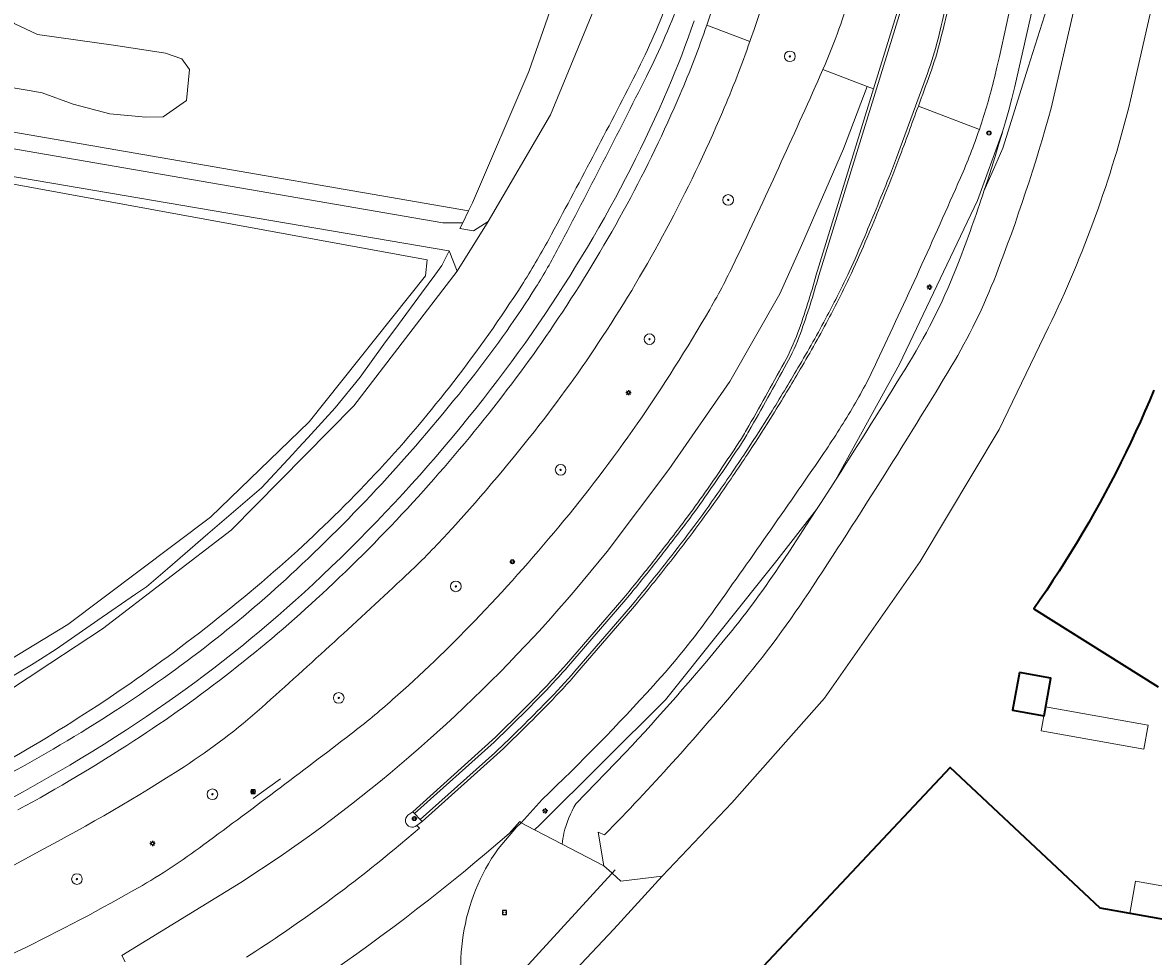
# Model space of a CAD drawing. Header units: metres. Extents: x 149984 to 156489, y 469398 to 478068.
# Tile 195 of 256: x 154189 to 154274, y 471407 to 471477. Entities that reach past the tile are written whole.
import ezdxf
from ezdxf.enums import TextEntityAlignment as Align

# ---------------------------------------------------------------- set-up
doc = ezdxf.new("R2010")
doc.units = ezdxf.units.M
doc.header["$LTSCALE"] = 0.75
for name, color, linetype, lineweight in [('B-WE-GR-BEPLANTING_CULTUUR_HEESTERS-GV', 252, 'Continuous', 18), ('B-WE-GR-BOOM-S', 252, 'Continuous', 25), ('B-WE-GR-GRAS-GV', 252, 'Continuous', 13), ('B-WE-GR-GROENVOORZIENING-GV', 252, 'Continuous', 18), ('B-WE-IE-MEUBILAIR-S', 252, 'Continuous', 25), ('B-WE-IE-MEUBILAIR_WEGMEUBILAIR-GV', 252, 'Continuous', 18), ('B-WE-IE-TERREINAFSCHEIDING_KUNSTMATIG_HEKWERK_RASTER-G', 252, 'IE-TERREINAFSCHEIDING_KUNSTMATIG-SO', 18), ('B-WE-KW-KUNSTWERK_DUIKER-G', 6, 'Continuous', 18), ('B-WE-OG-BEBOUWING-GV', 6, 'Continuous', 35), ('B-WE-OG-BEBOUWING_LUIFEL-GV', 6, 'Continuous', 18), ('B-WE-OG-BEBOUWING_OVERBOUWING-GV', 6, 'Continuous', 18), ('B-WE-OG-TERREIN_BEGROEID-GV', 252, 'Continuous', 18), ('B-WE-OG-TERREIN_ERF-GV', 252, 'Continuous', 18), ('B-WE-OG-TERREIN_OEVER-GV', 252, 'Continuous', 18), ('B-WE-OG-WATER-GV', 252, 'Continuous', 18), ('B-WE-OG-WATER_MEER-GV', 252, 'Continuous', 18), ('B-WE-RI-HWA_GOOT_LIJNGOOT-G', 252, 'Continuous', 18), ('B-WE-VH-GESLOTENVERHARDING-GV', 252, 'Continuous', 18), ('B-WE-VH-GESLOTENVERHARDING_ASFALT-GV', 252, 'Continuous', 18), ('B-WE-VH-OPENVERHARDING-GV', 252, 'Continuous', 18)]:
    doc.layers.add(name, color=color, linetype=linetype, lineweight=lineweight)
doc.styles.add('NLCS-ISO', font='NLCS-ISO.ttf')
doc.linetypes.add('IE-TERREINAFSCHEIDING_KUNSTMATIG-SO', pattern='A,4,[82,NLCS.SHX,S=0.75,R=90,X=0,Y=0],4,-2', length=10)

# ---------------------------------------------------------------- blocks, each defined once
blk = doc.blocks.new('SIE-MEUBILAIR_BORD_INFORMATIE-SO')
h = blk.add_hatch(color=256)
h.dxf.hatch_style = 1
h.paths.add_polyline_path([(0.13, 0.2), (-0.33, 0.2), (-0.33, 0.08), (-0.13, 0.08), (-0.13, -0.65), (0.13, -0.65)])
h = blk.add_hatch(color=256)
h.dxf.hatch_style = 1
edge = h.paths.add_edge_path()
edge.add_arc((0, 0.5), 0.149, 0, 360)
for points in [[(-0.75, -0.75), (0.75, -0.75), (0.75, 0.75), (-0.75, 0.75)], [(0.13, 0.2), (-0.33, 0.2), (-0.33, 0.08), (-0.13, 0.08), (-0.13, -0.65), (0.13, -0.65)]]:
    blk.add_lwpolyline(points, close=True)
blk.add_circle((0, 0.5), 0.149)
blk = doc.blocks.new('SIE-MEUBILAIR_BORD_VERKEER-SO')
blk.add_lwpolyline([(-0.5625, -0.5625), (0.5625, -0.5625), (0.5625, 0.5625), (-0.5625, 0.5625)], close=True)
at = {"style": 'NLCS-ISO'}
blk.add_text('vb', height=0.75, dxfattribs=at).set_placement((0, 0), align=Align.MIDDLE_CENTER)
blk = doc.blocks.new('SIE-MEUBILAIR_BORD_WEGWIJZER-SO')
blk.add_lwpolyline([(-0.75, -0.75), (0.75, -0.75), (0.75, 0.75), (-0.75, 0.75)], close=True)
at = {"style": 'NLCS-ISO'}
blk.add_text('ww', height=0.75, dxfattribs=at).set_placement((0, 0.125), align=Align.MIDDLE_CENTER)
blk = doc.blocks.new('SIE-MEUBILAIR_PAAL_VERKEERSBORD-SO')
blk.add_circle((0, 0), 0.75)
at = {"style": 'NLCS-ISO'}
blk.add_text('vb', height=0.75, dxfattribs=at).set_placement((0, 0.07), align=Align.MIDDLE_CENTER)
blk = doc.blocks.new('SIE-MEUBILAIR_PAAL_HECTOMETER-SO')
blk.add_circle((0, 0), 0.75)
at = {"style": 'NLCS-ISO'}
blk.add_text('hm', height=0.75, dxfattribs=at).set_placement((0.16, 0.07), align=Align.MIDDLE_CENTER)
blk = doc.blocks.new('SIE-MEUBILAIR_PAAL_LICHTMAST-SO')
for points in [[(-0.62, 0), (-1, 0)], [(-0.71, 0.71), (-0.44, 0.44)], [(0, 1), (0, 0.62)], [(0.44, 0.44), (0.71, 0.71)], [(1, 0), (0.62, 0)], [(-0.71, -0.71), (-0.44, -0.44)], [(0, -0.62), (0, -1)], [(0.44, -0.44), (0.71, -0.71)]]:
    blk.add_lwpolyline(points)
blk.add_circle((0, 0), 0.5)
blk = doc.blocks.new('SGR-BOOM_GBKN-SO')
at = {"linetype": 'ByBlock', "lineweight": 18}
h = blk.add_hatch(color=0, dxfattribs=at)
h.dxf.hatch_style = 1
edge = h.paths.add_edge_path()
edge.add_arc((0, 0), 0.25, 0, 360)
at = {"color": 0, "linetype": 'ByBlock', "lineweight": 18}
for radius in [2, 0.25]:
    blk.add_circle((0, 0), radius, dxfattribs=at)
at = {"color": 0, "linetype": 'ByBlock', "lineweight": 18, "style": 'NLCS-ISO'}
blk.add_attdef('SOORT', (2.5, 0), '', height=1.5, dxfattribs=at)

msp = doc.modelspace()

# ---------------------------------------------------------------- linework, layer by layer
at = {"layer": 'B-WE-GR-BEPLANTING_CULTUUR_HEESTERS-GV', "flags": 128}
msp.add_lwpolyline([(154179.446, 471487.6), (154176.557, 471473.38), (154183.808, 471472.949), (154186.838, 471472.608), (154189.752, 471472.131), (154190.72, 471471.945), (154193.045, 471471.102), (154195.81, 471470.381), (154198.505, 471470.122), (154199.812, 471470.138), (154201.561, 471471.371), (154201.791, 471473.694), (154201.217, 471474.497), (154199.984, 471474.927), (154196.255, 471475.501), (154190.376, 471476.333), (154188.626, 471477.164), (154187.652, 471478.484), (154187.118, 471480.599), (154186.676, 471482.7), (154185.959, 471484.822), (154185.042, 471486.514), (154182.403, 471487.891), (154180.998, 471488.034)], close=True, dxfattribs=at)
at = {"layer": 'B-WE-GR-GRAS-GV', "flags": 128}
msp.add_lwpolyline([(153989.465, 471436.901), (154102.309, 471417.983), (154120.962, 471414.941), (154137.234, 471414.411), (154149.802, 471415.337), (154162.37, 471417.983), (154178.509, 471423.407), (154192.665, 471432.006), (154203.38, 471440.076), (154210.788, 471447.22), (154219.52, 471458.2), (154219.652, 471459.391), (154115.327, 471478.494), (154090.403, 471475.53), (154072.224, 471478.871), (154066.443, 471450.847), (153994.227, 471461.507)], dxfattribs=at)
at = {"layer": 'B-WE-GR-GROENVOORZIENING-GV', "flags": 128}
for points in [[(154228.289, 471418.858), (154226.707, 471417.093), (154227.709, 471416.573), (154228.115, 471416.942), (154237.552, 471426.347), (154245.895, 471436.816), (154248.894, 471440.649), (154249.186, 471441.097), (154249.958, 471442.295), (154250.318, 471442.857), (154255.127, 471451.573), (154260.974, 471463.87), (154262.851, 471469.018), (154263.071, 471469.783), (154263.317, 471470.659), (154263.557, 471471.538), (154263.79, 471472.418), (154267.882, 471490.581), (154272.986, 471512.594)], [(154188.424, 471418.941), (154189.308, 471419.427), (154190.186, 471419.918), (154191.061, 471420.417), (154191.932, 471420.924), (154192.798, 471421.435), (154193.661, 471421.954), (154194.521, 471422.481), (154195.374, 471423.011), (154196.225, 471423.551), (154197.069, 471424.094), (154197.816, 471424.585), (154198.556, 471425.08), (154199.294, 471425.583), (154200.027, 471426.092), (154200.755, 471426.606), (154201.478, 471427.128), (154202.195, 471427.653), (154202.913, 471428.19), (154203.621, 471428.729), (154204.326, 471429.276), (154205.019, 471429.823), (154205.714, 471430.38), (154206.401, 471430.942), (154207.083, 471431.509), (154207.76, 471432.082), (154208.432, 471432.66), (154209.099, 471433.245), (154209.761, 471433.835), (154210.418, 471434.431), (154211.071, 471435.033), (154211.767, 471435.686), (154212.465, 471436.351), (154213.154, 471437.019), (154213.837, 471437.691), (154214.519, 471438.373), (154215.191, 471439.056), (154215.859, 471439.745), (154216.519, 471440.438), (154217.178, 471441.139), (154217.83, 471441.845), (154218.458, 471442.535), (154219.08, 471443.23), (154219.698, 471443.931), (154220.308, 471444.633), (154220.917, 471445.346), (154221.516, 471446.057), (154222.113, 471446.777), (154222.702, 471447.498), (154223.29, 471448.23), (154223.869, 471448.961), (154224.404, 471449.649), (154224.932, 471450.339), (154225.456, 471451.034), (154225.976, 471451.738), (154226.488, 471452.442), (154226.993, 471453.148), (154227.495, 471453.861), (154227.989, 471454.578), (154228.479, 471455.299), (154228.962, 471456.023), (154229.431, 471456.739), (154229.89, 471457.453), (154230.346, 471458.174), (154230.795, 471458.898), (154231.239, 471459.624), (154231.677, 471460.355), (154232.108, 471461.089), (154232.533, 471461.825), (154232.955, 471462.569), (154233.368, 471463.311), (154233.777, 471464.061), (154234.166, 471464.788), (154234.549, 471465.519), (154234.927, 471466.255), (154235.298, 471466.992), (154235.665, 471467.735), (154236.023, 471468.476), (154236.374, 471469.22), (154236.721, 471469.97), (154237.062, 471470.723), (154237.396, 471471.478), (154237.725, 471472.238), (154237.992, 471472.869), (154238.254, 471473.506), (154238.51, 471474.145), (154238.76, 471474.787), (154239.003, 471475.426), (154239.241, 471476.073), (154239.475, 471476.725), (154239.699, 471477.372)], [(154239.699, 471477.372), (154239.475, 471476.725), (154239.241, 471476.073), (154239.003, 471475.426), (154238.76, 471474.787), (154238.51, 471474.145), (154238.254, 471473.506), (154237.992, 471472.869), (154237.725, 471472.238), (154237.396, 471471.478), (154237.062, 471470.723), (154236.721, 471469.97), (154236.374, 471469.22), (154236.023, 471468.476), (154235.665, 471467.735), (154235.298, 471466.992), (154234.927, 471466.255), (154234.549, 471465.519), (154234.166, 471464.788), (154233.777, 471464.061), (154233.368, 471463.311), (154232.955, 471462.569), (154232.533, 471461.825), (154232.108, 471461.089), (154231.677, 471460.355), (154231.239, 471459.624), (154230.795, 471458.898), (154230.346, 471458.174), (154229.89, 471457.453), (154229.431, 471456.739), (154228.962, 471456.023), (154228.479, 471455.299), (154227.989, 471454.578), (154227.495, 471453.861), (154226.993, 471453.148), (154226.488, 471452.442), (154225.976, 471451.738), (154225.456, 471451.034), (154224.932, 471450.339), (154224.404, 471449.649), (154223.869, 471448.961), (154223.29, 471448.23), (154222.702, 471447.498), (154222.113, 471446.777), (154221.516, 471446.057), (154220.917, 471445.346), (154220.308, 471444.633), (154219.698, 471443.931), (154219.08, 471443.23), (154218.458, 471442.535), (154217.83, 471441.845), (154217.178, 471441.139), (154216.519, 471440.438), (154215.859, 471439.745), (154215.191, 471439.056), (154214.519, 471438.373), (154213.837, 471437.691), (154213.154, 471437.019), (154212.465, 471436.351), (154211.767, 471435.686), (154211.071, 471435.033), (154210.418, 471434.431), (154209.761, 471433.835), (154209.099, 471433.245), (154208.432, 471432.66), (154207.76, 471432.082), (154207.083, 471431.509), (154206.401, 471430.942), (154205.714, 471430.38), (154205.019, 471429.823), (154204.326, 471429.276), (154203.621, 471428.729), (154202.913, 471428.19), (154202.195, 471427.653), (154201.478, 471427.128), (154200.755, 471426.606), (154200.027, 471426.092), (154199.294, 471425.583), (154198.556, 471425.08), (154197.816, 471424.585), (154197.069, 471424.094), (154196.225, 471423.551), (154195.374, 471423.011), (154194.521, 471422.481), (154193.661, 471421.954), (154192.798, 471421.435), (154191.932, 471420.924), (154191.061, 471420.417), (154190.186, 471419.918), (154189.308, 471419.427), (154188.424, 471418.941)], [(154249.171, 471473.259), (154249.368, 471473.707)], [(154261.747, 471465.427), (154262.024, 471466.294), (154262.296, 471467.164), (154262.561, 471468.035), (154262.819, 471468.908), (154262.851, 471469.018), (154260.974, 471463.87), (154255.127, 471451.573), (154250.318, 471442.857), (154250.726, 471443.495)], [(154261.463, 471464.562), (154261.747, 471465.427)], [(154246.056, 471436.334), (154246.845, 471437.521), (154247.629, 471438.71), (154248.409, 471439.903), (154248.894, 471440.649), (154245.895, 471436.816), (154237.552, 471426.347), (154228.115, 471416.942), (154227.709, 471416.573)], [(154230.815, 471418.534), (154234.539, 471422.374)], [(154227.709, 471416.573), (154229.78, 471415.498)], [(154190.534, 471414.978), (154186.737, 471412.917), (154186.407, 471410.872), (154188.259, 471407.127)]]:
    msp.add_lwpolyline(points, dxfattribs=at)
at = {"layer": 'B-WE-GR-GROENVOORZIENING-GV'}
for points in [[(154240.646, 471477.049, 0.008184), (154244.538, 471489.029)], [(154247.921, 471488.059, -0.007937), (154243.929, 471475.951)], [(154264.712, 471486.029, -0.026016), (154262.243, 471473.07)], [(154238.78, 471479.3, -0.026576), (154236.111, 471473.182)], [(154249.368, 471473.707, 0.031877), (154251.571, 471479.832)], [(154238.643, 471471.842, 0.018609), (154240.646, 471477.049)], [(154243.88, 471475.81, -0.016974), (154241.82, 471470.496)], [(154243.929, 471475.951, 0.008527), (154243.88, 471475.81)], [(154236.111, 471473.182, -0.004704), (154229.518, 471460.324)], [(154242.836, 471459.447, 0.005713), (154249.171, 471473.259)], [(154262.243, 471473.07, -0.021736), (154261.114, 471469.206)], [(154234.657, 471463.586, 0.022735), (154238.643, 471471.842)], [(154241.82, 471470.496, -0.02171), (154237.599, 471461.69)], [(154261.114, 471469.206, -0.021484), (154259.698, 471465.565)], [(154259.698, 471465.565, -0.006311), (154253.425, 471451.751)], [(154259.542, 471459.194, 0.011374), (154261.463, 471464.562)], [(154229.796, 471455.472, 0.022102), (154234.657, 471463.586)], [(154237.599, 471461.69, -0.022606), (154232.823, 471453.638)], [(154229.518, 471460.324, -0.019815), (154227.803, 471457.346)], [(154240.865, 471455.681, 0.020413), (154242.836, 471459.447)], [(154255.823, 471451.648, 0.045931), (154259.542, 471459.194)], [(154227.803, 471457.346, -0.025021), (154223.222, 471450.821)], [(154224.654, 471448.342, 0.020391), (154229.796, 471455.472)], [(154235.417, 471447.084, 0.020881), (154240.865, 471455.681)], [(154232.823, 471453.638, -0.021716), (154227.694, 471446.513)], [(154250.726, 471443.495, 0.004531), (154255.823, 471451.648)], [(154253.425, 471451.751, -0.023946), (154251.563, 471448.234)], [(154223.222, 471450.821, -0.019471), (154216.636, 471443.025)], [(154218.567, 471441.169, 0.019013), (154224.654, 471448.342)], [(154251.563, 471448.234, -0.016427), (154249.311, 471444.703)], [(154229.527, 471439.336, 0.021864), (154235.417, 471447.084)], [(154227.694, 471446.513, -0.018812), (154221.12, 471438.782)], [(154249.311, 471444.703, -0.004694), (154241.012, 471432.829)], [(154216.636, 471443.025, -0.019633), (154209.825, 471436.135)], [(154211.751, 471434.3, 0.019803), (154218.567, 471441.169)], [(154223.219, 471432.282, 0.017956), (154229.527, 471439.336)], [(154221.12, 471438.782, -0.019249), (154218.071, 471435.701)], [(154209.825, 471436.135, -0.022299), (154203.351, 471430.593)], [(154242.008, 471430.886, 0.025283), (154246.056, 471436.334)], [(154218.071, 471435.701, -0.005578), (154207.219, 471425.767)], [(154204.942, 471428.488, 0.02147), (154211.751, 471434.3)], [(154241.012, 471432.829, -0.029904), (154236.636, 471427.408)], [(154217.05, 471426.355, 0.020005), (154223.219, 471432.282)], [(154234.539, 471422.374, 0.015335), (154242.008, 471430.886)], [(154203.351, 471430.593, -0.022379), (154196.222, 471425.515)], [(154197.615, 471423.257, 0.021796), (154204.942, 471428.488)], [(154236.636, 471427.408, -0.017458), (154228.289, 471418.858)], [(154207.219, 471425.767, -0.038956), (154201.383, 471421.312)], [(154213.945, 471423.793, 0.017845), (154217.05, 471426.355)], [(154196.222, 471425.515, -0.020076), (154187.84, 471420.557)], [(154188.904, 471418.064, 0.019413), (154197.615, 471423.257)], [(154202.512, 471415.199, 0.005048), (154213.945, 471423.793)], [(154201.383, 471421.312, -0.022868), (154190.534, 471414.978)], [(154229.919, 471416.322, -0.080454), (154230.815, 471418.534)], [(154229.78, 471415.498, -0.027937), (154229.919, 471416.322)], [(154197.622, 471412.031, 0.029802), (154202.512, 471415.199)], [(154188.259, 471407.127, 0.016463), (154197.622, 471412.031)]]:
    msp.add_lwpolyline(points, format="xyb", dxfattribs=at)
at = {"layer": 'B-WE-IE-MEUBILAIR_WEGMEUBILAIR-GV', "flags": 128}
for points in [[(154255.944, 471481.259), (154253.166, 471472.252), (154248.856, 471458.278)], [(154249.048, 471458.222), (154256.136, 471481.204)], [(154257.211, 471473.404), (154254.888, 471467.058), (154254.433, 471465.871)], [(154254.619, 471465.797), (154255.076, 471466.989)], [(154234.68, 471434.331), (154234.267, 471433.841), (154230.109, 471429.031)], [(154230.26, 471428.9), (154234.419, 471433.711), (154234.834, 471434.204)], [(154235.305, 471433.808), (154234.909, 471433.336), (154230.739, 471428.497)], [(154230.89, 471428.366), (154235.06, 471433.205), (154235.46, 471433.681)], [(154224.535, 471423.306), (154218.565, 471417.934), (154218.703, 471417.789), (154224.674, 471423.162)], [(154224.737, 471422.367), (154219.118, 471417.352), (154219.256, 471417.207), (154224.873, 471422.22)]]:
    msp.add_lwpolyline(points, dxfattribs=at)
at = {"layer": 'B-WE-IE-MEUBILAIR_WEGMEUBILAIR-GV'}
for points in [[(154259.148, 471481.157, -0.013377), (154258.011, 471476.019)], [(154258.205, 471475.971, 0.013433), (154259.344, 471481.119)], [(154258.011, 471476.019, -0.026025), (154257.211, 471473.404)], [(154257.399, 471473.336, 0.025828), (154258.205, 471475.971)], [(154256.534, 471470.961, 0.000507), (154257.399, 471473.336)], [(154255.076, 471466.989, 0.000452), (154256.534, 471470.961)], [(154254.433, 471465.871, -0.005033), (154252.505, 471461.16)], [(154252.689, 471461.083, 0.005104), (154254.619, 471465.797)], [(154252.505, 471461.16, -0.008609), (154251.326, 471458.496)], [(154251.507, 471458.412, 0.009038), (154252.689, 471461.083)], [(154248.856, 471458.278, -0.021191), (154247.486, 471453.937)], [(154247.674, 471453.869, 0.021132), (154249.048, 471458.222)], [(154251.326, 471458.496, -0.013035), (154249.691, 471455.209)], [(154249.868, 471455.115, 0.012997), (154251.507, 471458.412)], [(154249.691, 471455.209, -0.010831), (154247.494, 471451.28)], [(154247.666, 471451.179, 0.010725), (154249.868, 471455.115)], [(154247.486, 471453.937, -0.038918), (154246.46, 471451.675)], [(154246.635, 471451.578, 0.038952), (154247.674, 471453.869)], [(154246.46, 471451.675, -0.003321), (154243.631, 471446.622)], [(154243.804, 471446.523, 0.003319), (154246.635, 471451.578)], [(154247.494, 471451.28, -0.005486), (154245.425, 471447.855)], [(154245.595, 471447.75, 0.00548), (154247.666, 471451.179)], [(154245.425, 471447.855, -0.007083), (154243.693, 471445.146)], [(154243.86, 471445.036, 0.006976), (154245.595, 471447.75)], [(154243.631, 471446.622, -0.016057), (154242.999, 471445.593)], [(154243.166, 471445.483, 0.016861), (154243.804, 471446.523)], [(154242.999, 471445.593, -0.00567), (154240.531, 471441.946)], [(154240.695, 471441.832, 0.005852), (154243.166, 471445.483)], [(154243.693, 471445.146, -0.006099), (154241.449, 471441.832)], [(154241.613, 471441.718, 0.006298), (154243.86, 471445.036)], [(154240.531, 471441.946, -0.010116), (154239.002, 471439.832)], [(154239.162, 471439.712, 0.010088), (154240.695, 471441.832)], [(154241.449, 471441.832, -0.007459), (154239.665, 471439.352)], [(154239.825, 471439.233, 0.008165), (154241.613, 471441.718)], [(154239.002, 471439.832, -0.005015), (154236.741, 471436.893)], [(154236.898, 471436.77, 0.00496), (154239.162, 471439.712)], [(154239.665, 471439.352, -0.005982), (154237.776, 471436.883)], [(154237.933, 471436.76, 0.006618), (154239.825, 471439.233)], [(154236.741, 471436.893, -0.005842), (154234.68, 471434.331)], [(154234.834, 471434.204, 0.005597), (154236.898, 471436.77)], [(154237.776, 471436.883, -0.005424), (154235.305, 471433.808)], [(154235.46, 471433.681, 0.005418), (154237.933, 471436.76)], [(154230.109, 471429.031, -0.01489), (154228.18, 471426.932)], [(154228.324, 471426.792, 0.014337), (154230.26, 471428.9)], [(154230.739, 471428.497, -0.0159), (154228.631, 471426.205)], [(154228.774, 471426.065, 0.015623), (154230.89, 471428.366)], [(154228.18, 471426.932, -0.008115), (154224.535, 471423.306)], [(154224.674, 471423.162, 0.007968), (154228.324, 471426.792)], [(154228.631, 471426.205, -0.008794), (154224.737, 471422.367)], [(154224.873, 471422.22, 0.009036), (154228.774, 471426.065)]]:
    msp.add_lwpolyline(points, format="xyb", dxfattribs=at)
at = {"layer": 'B-WE-IE-TERREINAFSCHEIDING_KUNSTMATIG_HEKWERK_RASTER-G', "flags": 128}
msp.add_lwpolyline([(154206.563, 471418.92), (154208.621, 471420.393)], dxfattribs=at)
at = {"layer": 'B-WE-KW-KUNSTWERK_DUIKER-G', "flags": 128}
msp.add_lwpolyline([(154205.752, 471382.957), (154233.758, 471413.575)], dxfattribs=at)
at = {"layer": 'B-WE-OG-BEBOUWING-GV', "flags": 128}
msp.add_lwpolyline([(154274.224, 471449.6), (154273.893, 471448.813), (154273.554, 471448.03), (154273.208, 471447.25), (154272.854, 471446.474), (154272.492, 471445.701), (154272.123, 471444.932), (154271.746, 471444.167), (154271.361, 471443.405), (154270.969, 471442.647), (154270.569, 471441.893), (154270.162, 471441.143), (154269.748, 471440.398), (154269.326, 471439.656), (154268.897, 471438.918), (154268.461, 471438.185), (154268.017, 471437.456), (154267.567, 471436.732), (154267.109, 471436.012), (154266.644, 471435.296), (154266.172, 471434.585), (154265.693, 471433.879), (154265.207, 471433.178), (154274.545, 471427.304)], dxfattribs=at)
for points in [[(154264.125, 471428.392), (154263.616, 471425.563), (154265.971, 471425.139), (154266.48, 471427.968)], [(154315.116, 471396.068), (154300.328, 471398.697), (154301.469, 471405.116), (154270.19, 471410.675), (154258.915, 471421.252), (154238.253, 471399.226), (154252.972, 471385.419), (154263.36, 471396.486), (154298.415, 471389.972), (154295.687, 471374.709), (154310.851, 471372.013), (154311.561, 471376.011), (154317.823, 471374.898), (154319.976, 471387.008), (154313.704, 471388.123)]]:
    msp.add_lwpolyline(points, close=True, dxfattribs=at)
at = {"layer": 'B-WE-OG-BEBOUWING_LUIFEL-GV', "flags": 128}
msp.add_lwpolyline([(154272.405, 471410.281), (154278.472, 471409.203), (154278.906, 471411.642), (154272.838, 471412.721)], close=True, dxfattribs=at)
at = {"layer": 'B-WE-OG-BEBOUWING_OVERBOUWING-GV', "flags": 128}
msp.add_lwpolyline([(154266.093, 471425.818), (154265.769, 471424.02), (154273.462, 471422.636), (154273.786, 471424.434)], close=True, dxfattribs=at)
at = {"layer": 'B-WE-OG-TERREIN_BEGROEID-GV', "flags": 128}
for points in [[(154171.194, 471472.011), (154222.756, 471463.091), (154223.05, 471463.692), (154227.277, 471473.553), (154231.507, 471485.685), (154233.656, 471494.424), (154234.881, 471501.502), (154238.042, 471505.955)], [(154188.626, 471477.164), (154190.376, 471476.333), (154196.255, 471475.501), (154199.984, 471474.927), (154201.217, 471474.497), (154201.791, 471473.694), (154201.561, 471471.371), (154199.812, 471470.138), (154198.505, 471470.122), (154195.81, 471470.381), (154193.045, 471471.102), (154190.72, 471471.945), (154189.752, 471472.131), (154186.838, 471472.608)], [(154223.543, 471400.028), (154229.965, 471405.171), (154233.67, 471409.094), (154237.29, 471413.088), (154234.181, 471412.72), (154233.54, 471413.312), (154233.523, 471413.327), (154232.914, 471413.871), (154229.78, 471415.498), (154227.709, 471416.573), (154226.707, 471417.093), (154226.343, 471416.773), (154224.979, 471415.148)]]:
    msp.add_lwpolyline(points, dxfattribs=at)
at = {"layer": 'B-WE-OG-TERREIN_BEGROEID-GV'}
msp.add_lwpolyline([(154224.979, 471415.148, 0.235786), (154222.893, 471401.712)], format="xyb", dxfattribs=at)
at = {"layer": 'B-WE-OG-TERREIN_ERF-GV', "flags": 128}
for points in [[(154291.108, 471561.634), (154278.518, 471500), (154274.455, 471480.111), (154272.474, 471471.389)], [(154266.319, 471454.332), (154262.612, 471446.648), (154256.66, 471436.732), (154249.473, 471426.47), (154242.529, 471418.611), (154237.29, 471413.088)], [(154274.545, 471427.304), (154265.207, 471433.178), (154265.693, 471433.879), (154266.172, 471434.585), (154266.644, 471435.296), (154267.109, 471436.012), (154267.567, 471436.732), (154268.017, 471437.456), (154268.461, 471438.185), (154268.897, 471438.918), (154269.326, 471439.656), (154269.748, 471440.398), (154270.162, 471441.143), (154270.569, 471441.893), (154270.969, 471442.647), (154271.361, 471443.405), (154271.746, 471444.167), (154272.123, 471444.932), (154272.492, 471445.701), (154272.854, 471446.474), (154273.208, 471447.25), (154273.554, 471448.03), (154273.893, 471448.813), (154274.224, 471449.6)], [(154237.29, 471413.088), (154233.67, 471409.094), (154229.965, 471405.171), (154233.743, 471395.872), (154245.874, 471378.582), (154250.846, 471374.466), (154254.118, 471371.503), (154256.476, 471370.176), (154260.286, 471366.802), (154261.047, 471367.602), (154263.82, 471366.042), (154274.489, 471362.863)]]:
    msp.add_lwpolyline(points, dxfattribs=at)
at = {"layer": 'B-WE-OG-TERREIN_ERF-GV'}
msp.add_lwpolyline([(154272.474, 471471.389, -0.05183), (154266.319, 471454.332)], format="xyb", dxfattribs=at)
at = {"layer": 'B-WE-OG-TERREIN_ERF-GV', "flags": 128}
for points in [[(154264.125, 471428.392), (154266.48, 471427.968), (154265.971, 471425.139), (154263.616, 471425.563)], [(154315.116, 471396.068), (154313.704, 471388.123), (154319.976, 471387.008), (154317.823, 471374.898), (154311.561, 471376.011), (154310.851, 471372.013), (154295.687, 471374.709), (154298.415, 471389.972), (154263.36, 471396.486), (154252.972, 471385.419), (154238.253, 471399.226), (154258.915, 471421.252), (154270.19, 471410.675), (154301.469, 471405.116), (154300.328, 471398.697)]]:
    msp.add_lwpolyline(points, close=True, dxfattribs=at)
at = {"layer": 'B-WE-OG-TERREIN_OEVER-GV', "flags": 128}
for points in [[(154251.588, 471584.077), (154251.56, 471583.94), (154250.904, 471580.734), (154250.875, 471580.591), (154250.646, 471579.471), (154247.179, 471561.618), (154244.627, 471547.56), (154241.274, 471526.032), (154238.262, 471506.265), (154238.042, 471505.955), (154234.881, 471501.502), (154233.656, 471494.424), (154231.507, 471485.685), (154227.277, 471473.553), (154223.05, 471463.692), (154222.756, 471463.091), (154222.311, 471462.182)], [(154222.311, 471462.182), (154222.103, 471461.758), (154223.126, 471461.574), (154224.233, 471462.295), (154228.915, 471470.305), (154234.666, 471484.293), (154236.666, 471491.147), (154238.187, 471499.649), (154238.951, 471506.079), (154242.345, 471528.718), (154245.116, 471546.608), (154248.059, 471562.321), (154251.654, 471581.123)], [(154272.986, 471512.594), (154267.882, 471490.581), (154263.79, 471472.418), (154263.557, 471471.538), (154263.317, 471470.659), (154263.071, 471469.783), (154262.851, 471469.018), (154262.819, 471468.908), (154262.561, 471468.035), (154262.296, 471467.164), (154262.024, 471466.294), (154261.747, 471465.427), (154261.463, 471464.562), (154262.165, 471466.183), (154262.868, 471467.805), (154264.787, 471473.888), (154266.706, 471479.971), (154267.96, 471483.945), (154270.967, 471493.477), (154272.721, 471499.035), (154276.373, 471516.204)], [(154266.504, 471470.796), (154269.12, 471482.105), (154272.721, 471499.035), (154270.967, 471493.477), (154267.96, 471483.945), (154266.706, 471479.971), (154264.787, 471473.888), (154262.868, 471467.805), (154262.165, 471466.183)], [(153994.227, 471461.507), (154066.443, 471450.847), (154072.224, 471478.871), (154090.403, 471475.53), (154115.327, 471478.494), (154219.652, 471459.391), (154219.52, 471458.2), (154210.788, 471447.22), (154203.38, 471440.076), (154192.665, 471432.006), (154178.509, 471423.407), (154162.37, 471417.983), (154149.802, 471415.337), (154137.234, 471414.411), (154120.962, 471414.941), (154102.309, 471417.983), (153989.465, 471436.901)], [(154188.201, 471427.954), (154189.931, 471428.973), (154190.595, 471429.394), (154191.778, 471430.145), (154194.912, 471432.315), (154197.738, 471434.272), (154198.556, 471434.838), (154200.13, 471436.188), (154203.181, 471438.805), (154205.632, 471440.908), (154207.206, 471442.258), (154209.53, 471444.787), (154209.97, 471445.265), (154210.681, 471446.038), (154212.745, 471448.284), (154214.609, 471450.598), (154216.392, 471453.067), (154217.478, 471454.542), (154219.208, 471456.892), (154220.213, 471458.255), (154220.741, 471458.974), (154221.283, 471460.081), (154221.279, 471460.091), (154172.47, 471468.39)], [(154262.165, 471466.183), (154261.463, 471464.562)], [(154188.06, 471426.909), (154191.305, 471429.059), (154195.261, 471431.68), (154204.922, 471439.083), (154214.134, 471448.431), (154221.892, 471458.563), (154221.283, 471460.081), (154220.741, 471458.974), (154220.213, 471458.255), (154219.208, 471456.892), (154217.478, 471454.542), (154216.392, 471453.067), (154214.609, 471450.598), (154212.745, 471448.284), (154210.681, 471446.038), (154209.97, 471445.265), (154209.53, 471444.787), (154207.206, 471442.258), (154205.632, 471440.908), (154203.181, 471438.805), (154200.13, 471436.188), (154198.556, 471434.838), (154197.738, 471434.272), (154194.912, 471432.315), (154191.778, 471430.145), (154190.595, 471429.394), (154189.931, 471428.973), (154188.201, 471427.954)], [(154250.726, 471443.495), (154250.318, 471442.857), (154249.958, 471442.295), (154249.186, 471441.097), (154248.894, 471440.649), (154248.409, 471439.903), (154247.629, 471438.71), (154246.845, 471437.521), (154246.056, 471436.334)], [(154234.539, 471422.374), (154230.815, 471418.534)], [(154229.78, 471415.498), (154232.914, 471413.871), (154232.481, 471416.4), (154232.971, 471416.192)]]:
    msp.add_lwpolyline(points, dxfattribs=at)
at = {"layer": 'B-WE-OG-TERREIN_OEVER-GV'}
for points in [[(154237.843, 471479.231, -0.032646), (154235.316, 471473.387)], [(154236.111, 471473.182, 0.026576), (154238.78, 471479.3)], [(154235.316, 471473.387, -0.005407), (154228.771, 471460.937)], [(154229.518, 471460.324, 0.004704), (154236.111, 471473.182)], [(154262.369, 471458.279, 0.024852), (154266.504, 471470.796)], [(154261.463, 471464.562, -0.011374), (154259.542, 471459.194)], [(154228.771, 471460.937, -0.018873), (154226.744, 471457.501)], [(154227.803, 471457.346, 0.019815), (154229.518, 471460.324)], [(154259.542, 471459.194, -0.045931), (154255.823, 471451.648)], [(154259.002, 471451.387, 0.042796), (154262.369, 471458.279)], [(154226.744, 471457.501, -0.021542), (154221.638, 471450.259)], [(154223.222, 471450.821, 0.025021), (154227.803, 471457.346)], [(154255.823, 471451.648, -0.004531), (154250.726, 471443.495)], [(154254.369, 471443.845, 0.005484), (154259.002, 471451.387)], [(154221.638, 471450.259, -0.021933), (154216.086, 471443.685)], [(154216.636, 471443.025, 0.019471), (154223.222, 471450.821)], [(154216.086, 471443.685, -0.022136), (154209.894, 471437.544)], [(154248.628, 471434.898, 0.004516), (154254.369, 471443.845)], [(154209.825, 471436.135, 0.019633), (154216.636, 471443.025)], [(154209.894, 471437.544, -0.020056), (154202.539, 471431.382)], [(154203.351, 471430.593, 0.022299), (154209.825, 471436.135)], [(154246.056, 471436.334, -0.025283), (154242.008, 471430.886)], [(154242.944, 471427.235, 0.029453), (154248.628, 471434.898)], [(154202.539, 471431.382, -0.018606), (154194.857, 471425.895)], [(154242.008, 471430.886, -0.015335), (154234.539, 471422.374)], [(154196.222, 471425.515, 0.022379), (154203.351, 471430.593)], [(154232.971, 471416.192, 0.018747), (154242.944, 471427.235)], [(154194.857, 471425.895, -0.019306), (154187.145, 471421.224)], [(154187.84, 471420.557, 0.020076), (154196.222, 471425.515)], [(154230.815, 471418.534, 0.080454), (154229.919, 471416.322)], [(154229.919, 471416.322, 0.027937), (154229.78, 471415.498)]]:
    msp.add_lwpolyline(points, format="xyb", dxfattribs=at)
at = {"layer": 'B-WE-OG-TERREIN_OEVER-GV', "flags": 128}
msp.add_lwpolyline([(154171.194, 471472.011), (154171.043, 471470.822), (154172.87, 471470.46), (154220.83, 471462.182), (154222.311, 471462.182), (154222.756, 471463.091)], close=True, dxfattribs=at)
at = {"layer": 'B-WE-OG-WATER-GV', "flags": 128}
msp.add_lwpolyline([(154251.654, 471581.123), (154248.059, 471562.321), (154245.116, 471546.608), (154242.345, 471528.718), (154238.951, 471506.079), (154238.187, 471499.649), (154236.666, 471491.147), (154234.666, 471484.293), (154228.915, 471470.305), (154224.233, 471462.295), (154221.892, 471458.563), (154214.134, 471448.431), (154204.922, 471439.083), (154195.261, 471431.68), (154191.305, 471429.059), (154188.06, 471426.909)], dxfattribs=at)
at = {"layer": 'B-WE-OG-WATER-GV'}
for points in [[(154235.316, 471473.387, 0.032646), (154237.843, 471479.231)], [(154228.771, 471460.937, 0.005407), (154235.316, 471473.387)], [(154226.744, 471457.501, 0.018873), (154228.771, 471460.937)], [(154221.638, 471450.259, 0.021542), (154226.744, 471457.501)], [(154216.086, 471443.685, 0.021933), (154221.638, 471450.259)], [(154209.894, 471437.544, 0.022136), (154216.086, 471443.685)], [(154202.539, 471431.382, 0.020056), (154209.894, 471437.544)], [(154194.857, 471425.895, 0.018606), (154202.539, 471431.382)], [(154187.145, 471421.224, 0.019306), (154194.857, 471425.895)]]:
    msp.add_lwpolyline(points, format="xyb", dxfattribs=at)
at = {"layer": 'B-WE-OG-WATER_MEER-GV', "flags": 128}
for points in [[(154272.474, 471471.389), (154274.455, 471480.111), (154278.518, 471500), (154291.108, 471561.634), (154295.315, 471582.265), (154300.803, 471609.247), (154299.248, 471611.308), (154298.202, 471612.61), (154297.386, 471612.756), (154295.979, 471613.007), (154292.457, 471598.633), (154288.976, 471581.016), (154285.606, 471563.965), (154285.241, 471562.106), (154277.834, 471524.408), (154276.373, 471516.204), (154272.721, 471499.035), (154269.12, 471482.105), (154266.504, 471470.796)], [(154072.858, 471479.908), (154077.361, 471479.584), (154089.543, 471477.483), (154094.02, 471477.362), (154099.736, 471478.064), (154101.214, 471478.238), (154110.134, 471479.748), (154114.114, 471479.758), (154118.164, 471479.458), (154128.024, 471477.648), (154172.47, 471468.39), (154221.279, 471460.091), (154221.283, 471460.081), (154221.892, 471458.563), (154224.233, 471462.295), (154223.126, 471461.574), (154222.103, 471461.758), (154222.311, 471462.182)], [(154222.311, 471462.182), (154220.83, 471462.182), (154172.87, 471470.46)], [(154232.971, 471416.192), (154232.481, 471416.4), (154232.914, 471413.871), (154233.523, 471413.327), (154233.54, 471413.312), (154234.181, 471412.72), (154237.29, 471413.088), (154242.529, 471418.611), (154249.473, 471426.47), (154256.66, 471436.732), (154262.612, 471446.648), (154266.319, 471454.332)]]:
    msp.add_lwpolyline(points, dxfattribs=at)
at = {"layer": 'B-WE-OG-WATER_MEER-GV'}
for points in [[(154266.504, 471470.796, -0.024852), (154262.369, 471458.279)], [(154266.319, 471454.332, 0.05183), (154272.474, 471471.389)], [(154262.369, 471458.279, -0.042796), (154259.002, 471451.387)], [(154259.002, 471451.387, -0.005484), (154254.369, 471443.845)], [(154254.369, 471443.845, -0.004516), (154248.628, 471434.898)], [(154248.628, 471434.898, -0.029453), (154242.944, 471427.235)], [(154242.944, 471427.235, -0.018747), (154232.971, 471416.192)]]:
    msp.add_lwpolyline(points, format="xyb", dxfattribs=at)
at = {"layer": 'B-WE-RI-HWA_GOOT_LIJNGOOT-G', "flags": 128}
msp.add_lwpolyline([(154226.707, 471417.093), (154226.599, 471417.19), (154225.794, 471416.293)], dxfattribs=at)
at = {"layer": 'B-WE-VH-GESLOTENVERHARDING-GV'}
for points in [[(154244.538, 471489.029, -0.008184), (154240.646, 471477.049)], [(154243.929, 471475.951, 0.007937), (154247.921, 471488.059)], [(154262.243, 471473.07, 0.026016), (154264.712, 471486.029)], [(154258.205, 471475.971, 0.013433), (154259.344, 471481.119)], [(154259.344, 471481.119, -0.013433), (154258.205, 471475.971)], [(154251.571, 471479.832, -0.031877), (154249.368, 471473.707)], [(154240.646, 471477.049, -0.018609), (154238.643, 471471.842)], [(154241.82, 471470.496, 0.016974), (154243.88, 471475.81)], [(154243.88, 471475.81, -0.008527), (154243.929, 471475.951)], [(154257.399, 471473.336, 0.025828), (154258.205, 471475.971)], [(154258.205, 471475.971, -0.025828), (154257.399, 471473.336)], [(154249.171, 471473.259, -0.005713), (154242.836, 471459.447)], [(154256.534, 471470.961, 0.000507), (154257.399, 471473.336)], [(154257.399, 471473.336, -0.000507), (154256.534, 471470.961)], [(154261.114, 471469.206, 0.021736), (154262.243, 471473.07)], [(154238.643, 471471.842, -0.022735), (154234.657, 471463.586)], [(154255.076, 471466.989, 0.000452), (154256.534, 471470.961)], [(154256.534, 471470.961, -0.000452), (154255.076, 471466.989)], [(154237.599, 471461.69, 0.02171), (154241.82, 471470.496)], [(154259.698, 471465.565, 0.021484), (154261.114, 471469.206)], [(154252.689, 471461.083, 0.005104), (154254.619, 471465.797)], [(154254.619, 471465.797, -0.005104), (154252.689, 471461.083)], [(154253.425, 471451.751, 0.006311), (154259.698, 471465.565)], [(154234.657, 471463.586, -0.022102), (154229.796, 471455.472)], [(154232.823, 471453.638, 0.022606), (154237.599, 471461.69)], [(154251.507, 471458.412, 0.009038), (154252.689, 471461.083)], [(154252.689, 471461.083, -0.009038), (154251.507, 471458.412)], [(154242.836, 471459.447, -0.020413), (154240.865, 471455.681)], [(154248.856, 471458.278, -0.021191), (154247.486, 471453.937)], [(154247.486, 471453.937, 0.021191), (154248.856, 471458.278)], [(154249.868, 471455.115, 0.012997), (154251.507, 471458.412)], [(154251.507, 471458.412, -0.012997), (154249.868, 471455.115)], [(154229.796, 471455.472, -0.020391), (154224.654, 471448.342)], [(154240.865, 471455.681, -0.020881), (154235.417, 471447.084)], [(154247.666, 471451.179, 0.010725), (154249.868, 471455.115)], [(154249.868, 471455.115, -0.010725), (154247.666, 471451.179)], [(154227.694, 471446.513, 0.021716), (154232.823, 471453.638)], [(154247.486, 471453.937, -0.038918), (154246.46, 471451.675)], [(154246.46, 471451.675, 0.038918), (154247.486, 471453.937)], [(154246.46, 471451.675, -0.003321), (154243.631, 471446.622)], [(154243.631, 471446.622, 0.003321), (154246.46, 471451.675)], [(154245.595, 471447.75, 0.00548), (154247.666, 471451.179)], [(154247.666, 471451.179, -0.00548), (154245.595, 471447.75)], [(154251.563, 471448.234, 0.023946), (154253.425, 471451.751)], [(154224.654, 471448.342, -0.019013), (154218.567, 471441.169)], [(154243.86, 471445.036, 0.006976), (154245.595, 471447.75)], [(154245.595, 471447.75, -0.006976), (154243.86, 471445.036)], [(154249.311, 471444.703, 0.016427), (154251.563, 471448.234)], [(154235.417, 471447.084, -0.021864), (154229.527, 471439.336)], [(154221.12, 471438.782, 0.018812), (154227.694, 471446.513)], [(154243.631, 471446.622, -0.016057), (154242.999, 471445.593)], [(154242.999, 471445.593, 0.016057), (154243.631, 471446.622)], [(154242.999, 471445.593, -0.00567), (154240.531, 471441.946)], [(154240.531, 471441.946, 0.00567), (154242.999, 471445.593)], [(154241.012, 471432.829, 0.004694), (154249.311, 471444.703)], [(154241.613, 471441.718, 0.006298), (154243.86, 471445.036)], [(154243.86, 471445.036, -0.006298), (154241.613, 471441.718)], [(154240.531, 471441.946, -0.010116), (154239.002, 471439.832)], [(154239.002, 471439.832, 0.010116), (154240.531, 471441.946)], [(154239.825, 471439.233, 0.008165), (154241.613, 471441.718)], [(154241.613, 471441.718, -0.008165), (154239.825, 471439.233)], [(154218.567, 471441.169, -0.019803), (154211.751, 471434.3)], [(154229.527, 471439.336, -0.017956), (154223.219, 471432.282)], [(154239.002, 471439.832, -0.005015), (154236.741, 471436.893)], [(154236.741, 471436.893, 0.005015), (154239.002, 471439.832)], [(154237.933, 471436.76, 0.006618), (154239.825, 471439.233)], [(154239.825, 471439.233, -0.006618), (154237.933, 471436.76)], [(154218.071, 471435.701, 0.019249), (154221.12, 471438.782)], [(154236.741, 471436.893, -0.005842), (154234.68, 471434.331)], [(154234.68, 471434.331, 0.005842), (154236.741, 471436.893)], [(154235.46, 471433.681, 0.005418), (154237.933, 471436.76)], [(154237.933, 471436.76, -0.005418), (154235.46, 471433.681)], [(154207.219, 471425.767, 0.005578), (154218.071, 471435.701)], [(154211.751, 471434.3, -0.02147), (154204.942, 471428.488)], [(154208.685, 471414.622, 0.064935), (154230.767, 471434.582)], [(154230.767, 471434.582, -0.064935), (154208.685, 471414.622)], [(154236.636, 471427.408, 0.029904), (154241.012, 471432.829)], [(154223.219, 471432.282, -0.020005), (154217.05, 471426.355)], [(154230.109, 471429.031, -0.01489), (154228.18, 471426.932)], [(154228.18, 471426.932, 0.01489), (154230.109, 471429.031)], [(154204.942, 471428.488, -0.021796), (154197.615, 471423.257)], [(154228.774, 471426.065, 0.015623), (154230.89, 471428.366)], [(154230.89, 471428.366, -0.015623), (154228.774, 471426.065)], [(154228.289, 471418.858, 0.017458), (154236.636, 471427.408)], [(154228.18, 471426.932, -0.008115), (154224.535, 471423.306)], [(154224.535, 471423.306, 0.008115), (154228.18, 471426.932)], [(154201.383, 471421.312, 0.038956), (154207.219, 471425.767)], [(154217.05, 471426.355, -0.017845), (154213.945, 471423.793)], [(154224.873, 471422.22, 0.009036), (154228.774, 471426.065)], [(154228.774, 471426.065, -0.009036), (154224.873, 471422.22)], [(154197.615, 471423.257, -0.019413), (154188.904, 471418.064)], [(154213.945, 471423.793, -0.005048), (154202.512, 471415.199)], [(154190.534, 471414.978, 0.022868), (154201.383, 471421.312)], [(154218.858, 471416.905, -1.050855), (154218.2, 471417.664)], [(154196.226, 471396.07, 0.058142), (154225.794, 471416.293)], [(154202.512, 471415.199, -0.029802), (154197.622, 471412.031)], [(154217.156, 471415.083, -0.030631), (154206.061, 471406.992)], [(154206.061, 471406.992, 0.030631), (154217.156, 471415.083)], [(154197.622, 471412.031, -0.016463), (154188.259, 471407.127)]]:
    msp.add_lwpolyline(points, format="xyb", dxfattribs=at)
at = {"layer": 'B-WE-VH-GESLOTENVERHARDING-GV', "flags": 128}
for points in [[(154255.944, 471481.259), (154253.166, 471472.252), (154248.856, 471458.278)], [(154249.368, 471473.707), (154252.688, 471472.435), (154253.166, 471472.252), (154255.944, 471481.259)], [(154243.88, 471475.81), (154240.646, 471477.049)], [(154240.646, 471477.049), (154243.88, 471475.81)], [(154230.767, 471434.582), (154233.161, 471437.486), (154237.799, 471443.645), (154242.375, 471450.253), (154246.129, 471456.854), (154247.769, 471460.474), (154250.899, 471467.734), (154252.688, 471472.435), (154249.368, 471473.707), (154249.171, 471473.259)], [(154248.856, 471458.278), (154253.166, 471472.252), (154252.688, 471472.435), (154250.899, 471467.734), (154247.769, 471460.474), (154246.129, 471456.854), (154242.375, 471450.253), (154237.799, 471443.645), (154233.161, 471437.486), (154230.767, 471434.582)], [(154261.114, 471469.206), (154256.534, 471470.961)], [(154256.534, 471470.961), (154261.114, 471469.206)], [(154254.619, 471465.797), (154255.076, 471466.989)], [(154255.076, 471466.989), (154254.619, 471465.797)], [(154234.68, 471434.331), (154234.267, 471433.841), (154230.109, 471429.031)], [(154230.109, 471429.031), (154234.267, 471433.841), (154234.68, 471434.331)], [(154230.89, 471428.366), (154235.06, 471433.205), (154235.46, 471433.681)], [(154235.46, 471433.681), (154235.06, 471433.205), (154230.89, 471428.366)], [(154218.2, 471417.664), (154218.565, 471417.934), (154224.535, 471423.306)], [(154224.535, 471423.306), (154218.565, 471417.934), (154218.703, 471417.789), (154219.118, 471417.352), (154219.256, 471417.207), (154224.873, 471422.22)], [(154224.873, 471422.22), (154219.256, 471417.207), (154218.858, 471416.905), (154219.074, 471416.691), (154217.156, 471415.083)], [(154225.794, 471416.293), (154226.251, 471416.692), (154226.343, 471416.773), (154226.707, 471417.093), (154228.289, 471418.858)], [(154217.156, 471415.083), (154219.074, 471416.691), (154218.858, 471416.905)], [(154180.146, 471413.719), (154181.592, 471410.482), (154186.737, 471412.917), (154190.534, 471414.978)], [(154196.952, 471406.64), (154196.714, 471407.129), (154205.641, 471412.602), (154208.685, 471414.622)], [(154208.685, 471414.622), (154205.641, 471412.602), (154196.714, 471407.129), (154196.952, 471406.64)]]:
    msp.add_lwpolyline(points, dxfattribs=at)
at = {"layer": 'B-WE-VH-GESLOTENVERHARDING_ASFALT-GV'}
for points in [[(154225.794, 471416.293, -0.058142), (154196.226, 471396.07)], [(154222.893, 471401.712, -0.235786), (154224.979, 471415.148)]]:
    msp.add_lwpolyline(points, format="xyb", dxfattribs=at)
at = {"layer": 'B-WE-VH-GESLOTENVERHARDING_ASFALT-GV', "flags": 128}
msp.add_lwpolyline([(154224.979, 471415.148), (154226.343, 471416.773), (154226.251, 471416.692), (154225.794, 471416.293)], dxfattribs=at)
at = {"layer": 'B-WE-VH-OPENVERHARDING-GV', "flags": 128}
msp.add_lwpolyline([(154218.858, 471416.905), (154219.256, 471417.207), (154219.118, 471417.352), (154218.703, 471417.789), (154218.565, 471417.934), (154218.2, 471417.664)], dxfattribs=at)
at = {"layer": 'B-WE-VH-OPENVERHARDING-GV'}
msp.add_lwpolyline([(154218.2, 471417.664, 1.050855), (154218.858, 471416.905)], format="xyb", dxfattribs=at)

# ---------------------------------------------------------------- block references
at = {"layer": 'B-WE-GR-BOOM-S', "xscale": 0.2, "yscale": 0.2, "zscale": 0.2}
for p in [(154246.886, 471474.695), (154242.253, 471463.903), (154236.341, 471453.437), (154229.666, 471443.619), (154221.8, 471434.867), (154212.997, 471426.483), (154203.513, 471419.243), (154193.339, 471412.87)]:
    msp.add_blockref('SGR-BOOM_GBKN-SO', p, dxfattribs=at)
at = {"layer": 'B-WE-IE-MEUBILAIR-S', "xscale": 0.2, "yscale": 0.2, "zscale": 0.2}
for name, p in [('SIE-MEUBILAIR_PAAL_HECTOMETER-SO', (154261.835, 471468.93)), ('SIE-MEUBILAIR_PAAL_LICHTMAST-SO', (154257.363, 471457.345)), ('SIE-MEUBILAIR_PAAL_LICHTMAST-SO', (154234.766, 471449.421)), ('SIE-MEUBILAIR_PAAL_VERKEERSBORD-SO', (154226.05, 471436.713)), ('SIE-MEUBILAIR_BORD_VERKEER-SO', (154226.05, 471436.713)), ('SIE-MEUBILAIR_BORD_INFORMATIE-SO', (154206.565, 471419.438)), ('SIE-MEUBILAIR_PAAL_VERKEERSBORD-SO', (154206.565, 471419.438)), ('SIE-MEUBILAIR_PAAL_LICHTMAST-SO', (154228.494, 471417.991)), ('SIE-MEUBILAIR_PAAL_VERKEERSBORD-SO', (154218.69, 471417.417)), ('SIE-MEUBILAIR_BORD_VERKEER-SO', (154218.69, 471417.417)), ('SIE-MEUBILAIR_PAAL_LICHTMAST-SO', (154199.011, 471415.548)), ('SIE-MEUBILAIR_BORD_WEGWIJZER-SO', (154225.457, 471410.365))]:
    msp.add_blockref(name, p, dxfattribs=at)

doc.saveas('drawing.dxf')
